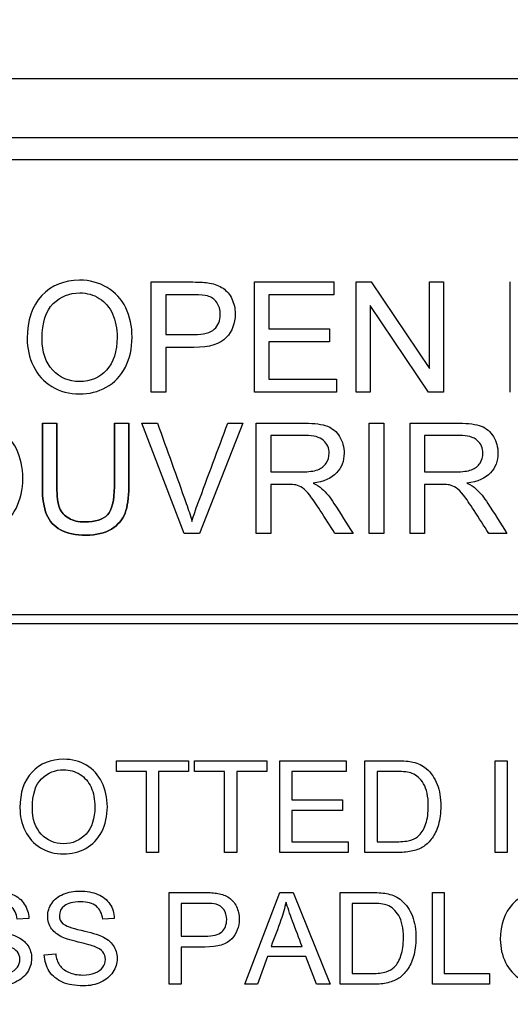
# Model space of a CAD drawing. Header units: inches. Extents: x 1 to 240, y -1 to 159.
# Tile 43 of 108: x 78.262 to 78.78, y 87.812 to 88.85. Entities that reach past the tile are written whole.
import ezdxf
from ezdxf.enums import TextEntityAlignment as Align

# ---------------------------------------------------------------- set-up
doc = ezdxf.new("R2010")
doc.units = ezdxf.units.IN
doc.header["$MEASUREMENT"] = 0
doc.layers.add('Default', color=7, linetype='Continuous')
doc.layers.add('LAB20180', color=7, linetype='Continuous')
doc.styles.add('SEACAD_Times_New_Roman', font='times.ttf')
doc.dimstyles.new('HAMMOND_(STH_-_240x160)', dxfattribs={"dimtxt": 1, "dimasz": 1.25, "dimexe": 0.5, "dimexo": 0.5, "dimgap": 0.25, "dimtad": 0, "dimtih": 1, "dimtoh": 1, "dimzin": 0, "dimdsep": 46, "dimtxsty": 'SEACAD_Times_New_Roman', "dimblk1": '_SE_FILLED', "dimblk2": '_SE_FILLED', "dimsah": 1, "dimcen": 0.5, "dimadec": 0, "dimazin": 0, "dimtfac": 0.8, "dimtofl": 0, "dimtmove": 0, "dimatfit": 3, "dimfxl": 1, "dimtolj": 1, "dimtzin": 0, "dimarcsym": 0})

# ---------------------------------------------------------------- blocks, each defined once
blk = doc.blocks.new('SE')
at = {"layer": 'LAB20180', "color": 7, "linetype": 'Continuous'}
for p, q in [((79.7518, 88.788), (77.5018, 88.788)), ((79.5638, 88.7255), (77.6898, 88.7255)), ((79.5638, 88.7025), (77.6898, 88.7025)), ((78.4009, 88.4574), (78.4009, 88.5736)), ((78.5097, 88.4574), (78.5097, 88.5736)), ((78.5097, 88.5736), (78.5935, 88.5736)), ((78.5935, 88.5736), (78.5935, 88.56)), ((78.6172, 88.4574), (78.6172, 88.5736)), ((78.6172, 88.5736), (78.633, 88.5736)), ((78.633, 88.5736), (78.6944, 88.4822)), ((78.6944, 88.4822), (78.6944, 88.5736)), ((78.6944, 88.5736), (78.7091, 88.5736)), ((78.7091, 88.5736), (78.7091, 88.4574)), ((78.7797, 88.4574), (78.7797, 88.5736)), ((78.4162, 88.56), (78.4162, 88.5182)), ((78.5935, 88.56), (78.525, 88.56)), ((78.525, 88.56), (78.525, 88.5242)), ((78.6934, 88.4574), (78.6319, 88.5487)), ((78.6319, 88.5487), (78.6319, 88.4574)), ((78.525, 88.5242), (78.5891, 88.5242)), ((78.5891, 88.5242), (78.5891, 88.5105)), ((78.5891, 88.5105), (78.525, 88.5105)), ((78.525, 88.5105), (78.525, 88.471)), ((78.4162, 88.5046), (78.4162, 88.4574)), ((78.525, 88.471), (78.5962, 88.471)), ((78.5962, 88.471), (78.5962, 88.4574)), ((78.4162, 88.4574), (78.4009, 88.4574)), ((78.5962, 88.4574), (78.5097, 88.4574)), ((78.6319, 88.4574), (78.6172, 88.4574)), ((78.7091, 88.4574), (78.6934, 88.4574)), ((78.2861, 88.4246), (78.3014, 88.4246)), ((78.362, 88.4246), (78.3772, 88.4246)), ((78.4357, 88.3084), (78.3909, 88.4246)), ((78.3909, 88.4246), (78.4075, 88.4246)), ((78.4974, 88.4246), (78.4518, 88.3084)), ((78.4817, 88.4246), (78.4974, 88.4246)), ((78.5117, 88.3084), (78.5117, 88.4246)), ((78.6309, 88.3084), (78.6309, 88.4246)), ((78.6309, 88.4246), (78.6462, 88.4246)), ((78.6462, 88.4246), (78.6462, 88.3084)), ((78.674, 88.3084), (78.674, 88.4246)), ((78.527, 88.4118), (78.527, 88.3734)), ((78.6893, 88.4118), (78.6893, 88.3734)), ((78.527, 88.36), (78.527, 88.3084)), ((78.6893, 88.36), (78.6893, 88.3084)), ((78.4518, 88.3084), (78.4357, 88.3084)), ((78.527, 88.3084), (78.5117, 88.3084)), ((78.6138, 88.3084), (78.5946, 88.3084)), ((78.6462, 88.3084), (78.6309, 88.3084)), ((78.6893, 88.3084), (78.674, 88.3084)), ((78.7761, 88.3084), (78.7569, 88.3084)), ((77.6893, 88.223), (79.5643, 88.223)), ((79.5643, 88.213), (77.6893, 88.213)), ((78.3641, 88.0573), (78.3641, 88.0686)), ((78.3641, 88.0686), (78.4404, 88.0686)), ((78.4404, 88.0686), (78.4404, 88.0573)), ((78.4465, 88.0573), (78.4465, 88.0686)), ((78.4465, 88.0686), (78.5229, 88.0686)), ((78.5229, 88.0686), (78.5229, 88.0573)), ((78.5367, 87.9719), (78.5367, 88.0686)), ((78.5367, 88.0686), (78.6065, 88.0686)), ((78.6065, 88.0686), (78.6065, 88.0573)), ((78.6264, 87.9719), (78.6264, 88.0686)), ((78.7637, 87.9719), (78.7637, 88.0686)), ((78.7637, 88.0686), (78.7764, 88.0686)), ((78.7764, 88.0686), (78.7764, 87.9719)), ((78.3959, 88.0573), (78.3641, 88.0573)), ((78.3959, 87.9719), (78.3959, 88.0573)), ((78.4404, 88.0573), (78.4086, 88.0573)), ((78.4086, 88.0573), (78.4086, 87.9719)), ((78.4783, 88.0573), (78.4465, 88.0573)), ((78.4783, 87.9719), (78.4783, 88.0573)), ((78.5229, 88.0573), (78.4911, 88.0573)), ((78.4911, 88.0573), (78.4911, 87.9719)), ((78.6065, 88.0573), (78.5494, 88.0573)), ((78.5494, 88.0573), (78.5494, 88.0275)), ((78.6392, 88.0573), (78.6392, 87.9832)), ((78.5494, 88.0275), (78.6028, 88.0275)), ((78.6028, 88.0275), (78.6028, 88.0161)), ((78.6028, 88.0161), (78.5494, 88.0161)), ((78.5494, 88.0161), (78.5494, 87.9832)), ((78.5494, 87.9832), (78.6087, 87.9832)), ((78.6087, 87.9832), (78.6087, 87.9719)), ((78.4086, 87.9719), (78.3959, 87.9719)), ((78.4911, 87.9719), (78.4783, 87.9719)), ((78.6087, 87.9719), (78.5367, 87.9719)), ((78.7764, 87.9719), (78.7637, 87.9719)), ((78.4199, 87.8328), (78.4199, 87.9296)), ((78.4995, 87.8328), (78.5365, 87.9296)), ((78.5365, 87.9296), (78.5506, 87.9296)), ((78.5506, 87.9296), (78.5898, 87.8328)), ((78.6002, 87.8328), (78.6002, 87.9296)), ((78.6975, 87.8328), (78.6975, 87.9296)), ((78.6975, 87.9296), (78.7101, 87.9296)), ((78.7101, 87.9296), (78.7101, 87.8442)), ((78.4326, 87.9182), (78.4326, 87.8835)), ((78.6129, 87.9182), (78.6129, 87.8442)), ((78.2718, 87.9023), (78.2595, 87.9014)), ((78.3619, 87.9023), (78.3497, 87.9014)), ((78.2881, 87.864), (78.3002, 87.8651)), ((78.4326, 87.8721), (78.4326, 87.8328)), ((78.5273, 87.8726), (78.56, 87.8726)), ((78.5234, 87.8621), (78.513, 87.8328)), ((78.5641, 87.8621), (78.5234, 87.8621)), ((78.5752, 87.8328), (78.5641, 87.8621)), ((78.7101, 87.8442), (78.7579, 87.8442)), ((78.7579, 87.8442), (78.7579, 87.8328)), ((78.4326, 87.8328), (78.4199, 87.8328)), ((78.513, 87.8328), (78.4995, 87.8328)), ((78.5898, 87.8328), (78.5752, 87.8328)), ((78.7579, 87.8328), (78.6975, 87.8328))]:
    blk.add_line(p, q, dxfattribs=at)
for points, knots in [([(78.27, 88.5139), (78.27, 88.5332), (78.2751, 88.5482), (78.2854, 88.5592), (78.2957, 88.5701), (78.3091, 88.5755), (78.3361, 88.5755), (78.3457, 88.5729), (78.3543, 88.5678), (78.3629, 88.5627), (78.3695, 88.5555), (78.374, 88.5464), (78.3785, 88.5372), (78.3807, 88.5269), (78.3807, 88.5035), (78.3784, 88.493), (78.3736, 88.4837), (78.3688, 88.4745), (78.3621, 88.4674), (78.3448, 88.4578), (78.3354, 88.4555), (78.3144, 88.4555), (78.3047, 88.4581), (78.2875, 88.4686), (78.281, 88.4758), (78.2722, 88.4941), (78.27, 88.5037), (78.27, 88.5139)], [0, 0, 0, 0, 0.133447, 0.133447, 0.133447, 0.256218, 0.256218, 0.337096, 0.337096, 0.337096, 0.41739, 0.41739, 0.41739, 0.505072, 0.505072, 0.593922, 0.593922, 0.593922, 0.671214, 0.671214, 0.748505, 0.748505, 0.832337, 0.832337, 0.916168, 0.916168, 1, 1, 1, 1]), ([(78.4009, 88.5736), (78.4155, 88.5736), (78.4301, 88.5736), (78.4447, 88.5736), (78.4524, 88.5736), (78.4583, 88.5732), (78.4623, 88.5725), (78.4681, 88.5715), (78.4728, 88.5697), (78.4767, 88.567), (78.4805, 88.5643), (78.4837, 88.5606), (78.486, 88.5558), (78.4883, 88.5509), (78.4895, 88.5457), (78.4895, 88.53), (78.4864, 88.5217), (78.4801, 88.5149), (78.4738, 88.508), (78.4624, 88.5046), (78.446, 88.5046), (78.4361, 88.5046), (78.4261, 88.5046), (78.4162, 88.5046)], [0, 0, 0, 0, 0.217014, 0.217014, 0.217014, 0.304537, 0.304537, 0.304537, 0.381356, 0.381356, 0.381356, 0.454221, 0.454221, 0.454221, 0.534351, 0.534351, 0.671107, 0.671107, 0.671107, 0.85226, 0.85226, 0.85226, 1, 1, 1, 1]), ([(78.2858, 88.5136), (78.2858, 88.4996), (78.2895, 88.4886), (78.297, 88.4806), (78.3046, 88.4726), (78.314, 88.4686), (78.3368, 88.4686), (78.3463, 88.4726), (78.3537, 88.4807), (78.3612, 88.4889), (78.3649, 88.5003), (78.3649, 88.5247), (78.3633, 88.5329), (78.3569, 88.547), (78.3523, 88.5525), (78.3461, 88.5563), (78.34, 88.5602), (78.3331, 88.5621), (78.3146, 88.5621), (78.3053, 88.5584), (78.2975, 88.5509), (78.2897, 88.5434), (78.2858, 88.531), (78.2858, 88.5136)], [0, 0, 0, 0, 0.129275, 0.129275, 0.129275, 0.243005, 0.243005, 0.359073, 0.359073, 0.359073, 0.493901, 0.493901, 0.579129, 0.579129, 0.664357, 0.664357, 0.664357, 0.743292, 0.743292, 0.854918, 0.854918, 0.854918, 1, 1, 1, 1]), ([(78.4162, 88.5182), (78.4262, 88.5182), (78.4362, 88.5182), (78.4462, 88.5182), (78.4562, 88.5182), (78.4633, 88.5201), (78.4716, 88.5275), (78.4737, 88.5327), (78.4737, 88.5443), (78.4725, 88.5485), (78.4701, 88.552), (78.4676, 88.5555), (78.4643, 88.5578), (78.4603, 88.5589), (78.4577, 88.5597), (78.4529, 88.56), (78.4459, 88.56), (78.436, 88.56), (78.4261, 88.56), (78.4162, 88.56)], [0, 0, 0, 0, 0.215503, 0.215503, 0.215503, 0.355036, 0.355036, 0.494568, 0.494568, 0.595609, 0.595609, 0.595609, 0.683177, 0.683177, 0.683177, 0.786668, 0.786668, 0.786668, 1, 1, 1, 1]), ([(78.1547, 88.365), (78.1547, 88.3842), (78.1599, 88.3993), (78.1701, 88.4102), (78.1805, 88.4211), (78.1938, 88.4266), (78.2208, 88.4266), (78.2304, 88.424), (78.239, 88.4188), (78.2476, 88.4137), (78.2542, 88.4066), (78.2587, 88.3975), (78.2632, 88.3883), (78.2654, 88.3779), (78.2654, 88.3546), (78.263, 88.3441), (78.2536, 88.3255), (78.2468, 88.3185), (78.2382, 88.3137), (78.2295, 88.3089), (78.2201, 88.3066), (78.1991, 88.3066), (78.1894, 88.3091), (78.1808, 88.3145), (78.1723, 88.3198), (78.1657, 88.3269), (78.1613, 88.336), (78.1569, 88.3452), (78.1547, 88.3548), (78.1547, 88.365)], [0, 0, 0, 0, 0.133288, 0.133288, 0.133288, 0.256521, 0.256521, 0.337119, 0.337119, 0.337119, 0.417249, 0.417249, 0.417249, 0.502221, 0.502221, 0.588326, 0.588326, 0.674431, 0.674431, 0.674431, 0.752879, 0.752879, 0.837964, 0.837964, 0.837964, 0.918255, 0.918255, 0.918255, 1, 1, 1, 1]), ([(78.2861, 88.4246), (78.2861, 88.4023), (78.2861, 88.3799), (78.2861, 88.3575), (78.2861, 88.3452), (78.2875, 88.3355), (78.2905, 88.3285), (78.2935, 88.3213), (78.2984, 88.3158), (78.3053, 88.3121), (78.3123, 88.3084), (78.3211, 88.3066), (78.3431, 88.3066), (78.3521, 88.3087), (78.3659, 88.3173), (78.3706, 88.3229), (78.3733, 88.3298), (78.3759, 88.3366), (78.3772, 88.3459), (78.3772, 88.3575), (78.3772, 88.3799), (78.3772, 88.4023), (78.3772, 88.4246)], [0, 0, 0, 0, 0.229418, 0.229418, 0.229418, 0.330545, 0.330545, 0.330545, 0.407304, 0.407304, 0.407304, 0.494622, 0.494622, 0.584436, 0.584436, 0.674249, 0.674249, 0.674249, 0.770593, 0.770593, 0.770593, 1, 1, 1, 1]), ([(78.3772, 88.4246), (78.3772, 88.4023), (78.3772, 88.3799), (78.3772, 88.3575), (78.3772, 88.3459), (78.3759, 88.3366), (78.3733, 88.3298), (78.3706, 88.3229), (78.3659, 88.3173), (78.3521, 88.3087), (78.3431, 88.3066), (78.3211, 88.3066), (78.3123, 88.3084), (78.3053, 88.3121), (78.2984, 88.3158), (78.2935, 88.3213), (78.2905, 88.3285), (78.2875, 88.3355), (78.2861, 88.3452), (78.2861, 88.3575), (78.2861, 88.3799), (78.2861, 88.4023), (78.2861, 88.4246)], [0, 0, 0, 0, 0.229407, 0.229407, 0.229407, 0.325751, 0.325751, 0.325751, 0.415564, 0.415564, 0.505378, 0.505378, 0.592696, 0.592696, 0.592696, 0.669455, 0.669455, 0.669455, 0.770582, 0.770582, 0.770582, 1, 1, 1, 1]), ([(78.362, 88.4246), (78.362, 88.4023), (78.362, 88.38), (78.362, 88.3577), (78.362, 88.3431), (78.3595, 88.3333), (78.3548, 88.3281), (78.35, 88.323), (78.3419, 88.3206), (78.3306, 88.3205), (78.324, 88.3204), (78.3185, 88.3218), (78.3139, 88.3244), (78.3093, 88.3269), (78.306, 88.3306), (78.3042, 88.3353), (78.3024, 88.3401), (78.3014, 88.3476), (78.3014, 88.3577), (78.3014, 88.38), (78.3014, 88.4023), (78.3014, 88.4246)], [0, 0, 0, 0, 0.272245, 0.272245, 0.272245, 0.398418, 0.398418, 0.398418, 0.504467, 0.504467, 0.504467, 0.574983, 0.574983, 0.574983, 0.63571, 0.63571, 0.63571, 0.727727, 0.727727, 0.727727, 1, 1, 1, 1]), ([(78.3014, 88.4246), (78.3014, 88.4023), (78.3014, 88.38), (78.3014, 88.3577), (78.3014, 88.3476), (78.3024, 88.3401), (78.3042, 88.3353), (78.306, 88.3306), (78.3093, 88.3269), (78.3139, 88.3244), (78.3185, 88.3218), (78.324, 88.3204), (78.3306, 88.3205), (78.3419, 88.3206), (78.35, 88.323), (78.3548, 88.3281), (78.3595, 88.3333), (78.362, 88.3431), (78.362, 88.3577), (78.362, 88.38), (78.362, 88.4023), (78.362, 88.4246)], [0, 0, 0, 0, 0.272273, 0.272273, 0.272273, 0.36429, 0.36429, 0.36429, 0.425017, 0.425017, 0.425017, 0.495533, 0.495533, 0.495533, 0.601582, 0.601582, 0.601582, 0.727755, 0.727755, 0.727755, 1, 1, 1, 1]), ([(78.4075, 88.4246), (78.4176, 88.3965), (78.4277, 88.3683), (78.4378, 88.3401), (78.4402, 88.3334), (78.4423, 88.3271), (78.4439, 88.3211)], [0, 0, 0, 0, 0.817951, 0.817951, 0.817951, 1, 1, 1, 1]), ([(78.4439, 88.3211), (78.4457, 88.3275), (78.4478, 88.3338), (78.4502, 88.3401), (78.4608, 88.3683), (78.4712, 88.3965), (78.4817, 88.4246)], [0, 0, 0, 0, 0.181757, 0.181757, 0.181757, 1, 1, 1, 1]), ([(78.5117, 88.4246), (78.5288, 88.4246), (78.5459, 88.4246), (78.5631, 88.4246), (78.5734, 88.4246), (78.5813, 88.4236), (78.5867, 88.4216), (78.5921, 88.4194), (78.5964, 88.4158), (78.5996, 88.4105), (78.6028, 88.4051), (78.6044, 88.3994), (78.6044, 88.3847), (78.6017, 88.3778), (78.5911, 88.3665), (78.5829, 88.3629), (78.5717, 88.3614)], [0, 0, 0, 0, 0.318575, 0.318575, 0.318575, 0.466703, 0.466703, 0.466703, 0.574013, 0.574013, 0.574013, 0.693867, 0.693867, 0.846933, 0.846933, 1, 1, 1, 1]), ([(78.674, 88.4246), (78.6911, 88.4246), (78.7082, 88.4246), (78.7254, 88.4246), (78.7357, 88.4246), (78.7436, 88.4236), (78.749, 88.4216), (78.7544, 88.4194), (78.7587, 88.4158), (78.7619, 88.4105), (78.7651, 88.4051), (78.7667, 88.3994), (78.7667, 88.3847), (78.764, 88.3778), (78.7534, 88.3665), (78.7452, 88.3629), (78.734, 88.3614)], [0, 0, 0, 0, 0.318575, 0.318575, 0.318575, 0.466703, 0.466703, 0.466703, 0.574013, 0.574013, 0.574013, 0.693867, 0.693867, 0.846933, 0.846933, 1, 1, 1, 1]), ([(78.527, 88.3734), (78.538, 88.3734), (78.549, 88.3734), (78.56, 88.3734), (78.567, 88.3734), (78.5725, 88.3741), (78.5765, 88.3755), (78.5804, 88.377), (78.5835, 88.3793), (78.5855, 88.3825), (78.5875, 88.3857), (78.5886, 88.3892), (78.5886, 88.3984), (78.5866, 88.403), (78.5826, 88.4065), (78.5786, 88.41), (78.5724, 88.4118), (78.5637, 88.4118), (78.5515, 88.4118), (78.5392, 88.4118), (78.527, 88.4118)], [0, 0, 0, 0, 0.228536, 0.228536, 0.228536, 0.344079, 0.344079, 0.344079, 0.424532, 0.424532, 0.424532, 0.498881, 0.498881, 0.606611, 0.606611, 0.606611, 0.74578, 0.74578, 0.74578, 1, 1, 1, 1]), ([(78.6893, 88.3734), (78.7003, 88.3734), (78.7113, 88.3734), (78.7223, 88.3734), (78.7293, 88.3734), (78.7348, 88.3741), (78.7387, 88.3755), (78.7427, 88.377), (78.7458, 88.3793), (78.7478, 88.3825), (78.7498, 88.3857), (78.7509, 88.3892), (78.7509, 88.3984), (78.7489, 88.403), (78.7449, 88.4065), (78.7409, 88.41), (78.7346, 88.4118), (78.726, 88.4118), (78.7137, 88.4118), (78.7015, 88.4118), (78.6893, 88.4118)], [0, 0, 0, 0, 0.228536, 0.228536, 0.228536, 0.344079, 0.344079, 0.344079, 0.424532, 0.424532, 0.424532, 0.498881, 0.498881, 0.606611, 0.606611, 0.606611, 0.74578, 0.74578, 0.74578, 1, 1, 1, 1]), ([(78.5946, 88.3084), (78.5895, 88.3165), (78.5844, 88.3246), (78.5792, 88.3326), (78.5748, 88.3396), (78.571, 88.3449), (78.5682, 88.3486), (78.5653, 88.3524), (78.5626, 88.3549), (78.5604, 88.3564), (78.5581, 88.3579), (78.5557, 88.3588), (78.5533, 88.3595), (78.5517, 88.3599), (78.5488, 88.36), (78.5448, 88.36), (78.5388, 88.36), (78.5329, 88.36), (78.527, 88.36)], [0, 0, 0, 0, 0.307391, 0.307391, 0.307391, 0.515966, 0.515966, 0.515966, 0.634269, 0.634269, 0.634269, 0.717028, 0.717028, 0.717028, 0.809332, 0.809332, 0.809332, 1, 1, 1, 1]), ([(78.5717, 88.3614), (78.5758, 88.3594), (78.5788, 88.3575), (78.5809, 88.3556), (78.5856, 88.3515), (78.5898, 88.3462), (78.5937, 88.3401), (78.6005, 88.3296), (78.6071, 88.319), (78.6138, 88.3084)], [0, 0, 0, 0, 0.159077, 0.159077, 0.159077, 0.452408, 0.452408, 0.452408, 1, 1, 1, 1]), ([(78.7569, 88.3084), (78.7518, 88.3165), (78.7467, 88.3246), (78.7415, 88.3326), (78.7371, 88.3396), (78.7333, 88.3449), (78.7305, 88.3486), (78.7276, 88.3524), (78.7249, 88.3549), (78.7227, 88.3564), (78.7204, 88.3579), (78.718, 88.3588), (78.7156, 88.3595), (78.714, 88.3599), (78.7111, 88.36), (78.707, 88.36), (78.7011, 88.36), (78.6952, 88.36), (78.6893, 88.36)], [0, 0, 0, 0, 0.307391, 0.307391, 0.307391, 0.515966, 0.515966, 0.515966, 0.634269, 0.634269, 0.634269, 0.717028, 0.717028, 0.717028, 0.809332, 0.809332, 0.809332, 1, 1, 1, 1]), ([(78.734, 88.3614), (78.7381, 88.3594), (78.7411, 88.3575), (78.7432, 88.3556), (78.7479, 88.3515), (78.752, 88.3462), (78.756, 88.3401), (78.7628, 88.3296), (78.7694, 88.319), (78.7761, 88.3084)], [0, 0, 0, 0, 0.159077, 0.159077, 0.159077, 0.452408, 0.452408, 0.452408, 1, 1, 1, 1]), ([(78.2624, 88.0189), (78.2624, 88.035), (78.2666, 88.0475), (78.2752, 88.0566), (78.2838, 88.0657), (78.2949, 88.0702), (78.3174, 88.0702), (78.3255, 88.0681), (78.3326, 88.0638), (78.3398, 88.0595), (78.3452, 88.0536), (78.3489, 88.046), (78.3527, 88.0383), (78.3546, 88.0297), (78.3546, 88.0103), (78.3526, 88.0015), (78.3447, 87.986), (78.3391, 87.9802), (78.3318, 87.9762), (78.3246, 87.9722), (78.3168, 87.9703), (78.2994, 87.9703), (78.2913, 87.9725), (78.277, 87.9812), (78.2716, 87.9872), (78.2678, 87.9948), (78.2641, 88.0024), (78.2624, 88.0104), (78.2624, 88.0189)], [0, 0, 0, 0, 0.133501, 0.133501, 0.133501, 0.256494, 0.256494, 0.336935, 0.336935, 0.336935, 0.41723, 0.41723, 0.41723, 0.502263, 0.502263, 0.588431, 0.588431, 0.674599, 0.674599, 0.674599, 0.751492, 0.751492, 0.834891, 0.834891, 0.918291, 0.918291, 0.918291, 1, 1, 1, 1]), ([(78.6264, 88.0686), (78.6376, 88.0686), (78.6487, 88.0686), (78.6598, 88.0686), (78.6673, 88.0686), (78.6731, 88.0681), (78.677, 88.0672), (78.6825, 88.066), (78.6873, 88.0636), (78.6911, 88.0603), (78.6962, 88.0559), (78.7001, 88.0504), (78.7051, 88.037), (78.7064, 88.0294), (78.7064, 88.0134), (78.7056, 88.0068), (78.7021, 87.9955), (78.6999, 87.9908), (78.6973, 87.9871), (78.6946, 87.9834), (78.6916, 87.9804), (78.6884, 87.9783), (78.6852, 87.9762), (78.6814, 87.9746), (78.6769, 87.9735), (78.6724, 87.9724), (78.6672, 87.9719), (78.6613, 87.9719), (78.6497, 87.9719), (78.6381, 87.9719), (78.6264, 87.9719)], [0, 0, 0, 0, 0.150635, 0.150635, 0.150635, 0.228663, 0.228663, 0.228663, 0.300656, 0.300656, 0.300656, 0.397229, 0.397229, 0.493801, 0.493801, 0.57596, 0.57596, 0.658118, 0.658118, 0.658118, 0.714755, 0.714755, 0.714755, 0.771767, 0.771767, 0.771767, 0.842391, 0.842391, 0.842391, 1, 1, 1, 1]), ([(78.2755, 88.0187), (78.2755, 88.007), (78.2787, 87.9978), (78.2849, 87.9912), (78.2912, 87.9845), (78.2989, 87.9811), (78.318, 87.9811), (78.3259, 87.9845), (78.3321, 87.9913), (78.3383, 87.998), (78.3414, 88.0076), (78.3414, 88.0279), (78.3401, 88.0347), (78.3374, 88.0406), (78.3347, 88.0464), (78.3309, 88.051), (78.3258, 88.0542), (78.3207, 88.0575), (78.3149, 88.0591), (78.2995, 88.0591), (78.2918, 88.056), (78.2853, 88.0497), (78.2788, 88.0435), (78.2755, 88.0332), (78.2755, 88.0187)], [0, 0, 0, 0, 0.129375, 0.129375, 0.129375, 0.243501, 0.243501, 0.35918, 0.35918, 0.35918, 0.497727, 0.497727, 0.585306, 0.585306, 0.585306, 0.664209, 0.664209, 0.664209, 0.742367, 0.742367, 0.854819, 0.854819, 0.854819, 1, 1, 1, 1]), ([(78.6392, 87.9832), (78.6461, 87.9832), (78.653, 87.9832), (78.6599, 87.9832), (78.6662, 87.9832), (78.6713, 87.9838), (78.6749, 87.9849), (78.6786, 87.9861), (78.6814, 87.9878), (78.6866, 87.9931), (78.689, 87.9971), (78.6924, 88.0074), (78.6932, 88.0136), (78.6932, 88.0311), (78.6916, 88.0388), (78.6882, 88.0443), (78.6849, 88.0497), (78.6809, 88.0534), (78.6761, 88.0553), (78.6727, 88.0566), (78.6671, 88.0573), (78.6595, 88.0573), (78.6527, 88.0573), (78.646, 88.0573), (78.6392, 88.0573)], [0, 0, 0, 0, 0.131476, 0.131476, 0.131476, 0.228302, 0.228302, 0.228302, 0.304092, 0.304092, 0.408861, 0.408861, 0.513629, 0.513629, 0.657915, 0.657915, 0.657915, 0.763619, 0.763619, 0.763619, 0.870548, 0.870548, 0.870548, 1, 1, 1, 1]), ([(78.2099, 87.8651), (78.2105, 87.8602), (78.2119, 87.8562), (78.2139, 87.8531), (78.216, 87.8499), (78.2193, 87.8474), (78.228, 87.8435), (78.233, 87.8426), (78.2434, 87.8426), (78.2476, 87.8433), (78.2514, 87.8448), (78.2551, 87.8462), (78.2579, 87.8482), (78.2597, 87.8508), (78.2616, 87.8533), (78.2624, 87.8561), (78.2624, 87.8621), (78.2615, 87.8647), (78.2597, 87.867), (78.258, 87.8692), (78.255, 87.8711), (78.251, 87.8727), (78.2484, 87.8736), (78.2427, 87.8752), (78.2338, 87.8774), (78.225, 87.8795), (78.2188, 87.8815), (78.2152, 87.8834), (78.2107, 87.8859), (78.2072, 87.8888), (78.2027, 87.896), (78.2016, 87.9), (78.2016, 87.9094), (78.2029, 87.9139), (78.2085, 87.9224), (78.2125, 87.9256), (78.2231, 87.93), (78.229, 87.9312), (78.2427, 87.9312), (78.249, 87.93), (78.2599, 87.9254), (78.2641, 87.922), (78.267, 87.9175), (78.2699, 87.913), (78.2715, 87.908), (78.2718, 87.9023)], [0, 0, 0, 0, 0.049732, 0.049732, 0.049732, 0.104828, 0.104828, 0.159924, 0.159924, 0.209187, 0.209187, 0.209187, 0.249908, 0.249908, 0.249908, 0.283543, 0.283543, 0.317909, 0.317909, 0.317909, 0.359083, 0.359083, 0.359083, 0.428442, 0.428442, 0.428442, 0.505001, 0.505001, 0.505001, 0.560929, 0.560929, 0.616857, 0.616857, 0.67846, 0.67846, 0.740062, 0.740062, 0.801664, 0.801664, 0.869366, 0.869366, 0.937068, 0.937068, 0.937068, 1, 1, 1, 1]), ([(78.3002, 87.8651), (78.3007, 87.8602), (78.302, 87.8562), (78.3042, 87.8531), (78.3063, 87.85), (78.3094, 87.8474), (78.3138, 87.8455), (78.3182, 87.8435), (78.3231, 87.8426), (78.3335, 87.8426), (78.3378, 87.8433), (78.3416, 87.8448), (78.3453, 87.8462), (78.3481, 87.8482), (78.3499, 87.8508), (78.3517, 87.8533), (78.3526, 87.8561), (78.3526, 87.8621), (78.3517, 87.8647), (78.3499, 87.867), (78.3482, 87.8692), (78.3452, 87.8711), (78.3412, 87.8727), (78.3386, 87.8736), (78.3329, 87.8752), (78.324, 87.8774), (78.3152, 87.8795), (78.3089, 87.8815), (78.3054, 87.8834), (78.3009, 87.8859), (78.2974, 87.8888), (78.2929, 87.896), (78.2917, 87.9), (78.2917, 87.9094), (78.2931, 87.9139), (78.2959, 87.9182), (78.2987, 87.9224), (78.3027, 87.9256), (78.308, 87.9278), (78.3133, 87.93), (78.3192, 87.9312), (78.3329, 87.9312), (78.3391, 87.93), (78.3501, 87.9254), (78.3543, 87.922), (78.3572, 87.9175), (78.3602, 87.9131), (78.3617, 87.908), (78.3619, 87.9023)], [0, 0, 0, 0, 0.049757, 0.049757, 0.049757, 0.098353, 0.098353, 0.098353, 0.156887, 0.156887, 0.209223, 0.209223, 0.209223, 0.249739, 0.249739, 0.249739, 0.283412, 0.283412, 0.317817, 0.317817, 0.317817, 0.358993, 0.358993, 0.358993, 0.428589, 0.428589, 0.428589, 0.505143, 0.505143, 0.505143, 0.556772, 0.556772, 0.608402, 0.608402, 0.66527, 0.66527, 0.66527, 0.726459, 0.726459, 0.726459, 0.791469, 0.791469, 0.86428, 0.86428, 0.937091, 0.937091, 0.937091, 1, 1, 1, 1]), ([(78.4199, 87.9296), (78.432, 87.9296), (78.4442, 87.9296), (78.4563, 87.9296), (78.4628, 87.9296), (78.4676, 87.9293), (78.4711, 87.9287), (78.4758, 87.9279), (78.4797, 87.9264), (78.483, 87.9241), (78.4862, 87.9219), (78.4888, 87.9188), (78.4908, 87.9148), (78.4927, 87.9108), (78.4937, 87.9063), (78.4937, 87.8933), (78.4911, 87.8864), (78.4858, 87.8806), (78.4806, 87.875), (78.4711, 87.8721), (78.4574, 87.8721), (78.4491, 87.8722), (78.4408, 87.8721), (78.4326, 87.8721)], [0, 0, 0, 0, 0.21661, 0.21661, 0.21661, 0.304505, 0.304505, 0.304505, 0.380971, 0.380971, 0.380971, 0.454007, 0.454007, 0.454007, 0.533581, 0.533581, 0.671222, 0.671222, 0.671222, 0.852276, 0.852276, 0.852276, 1, 1, 1, 1]), ([(78.6002, 87.9296), (78.6113, 87.9296), (78.6224, 87.9296), (78.6335, 87.9296), (78.6411, 87.9296), (78.6468, 87.9291), (78.6507, 87.9282), (78.6563, 87.9269), (78.661, 87.9246), (78.6649, 87.9213), (78.67, 87.9169), (78.6738, 87.9114), (78.6764, 87.9047), (78.679, 87.898), (78.6801, 87.8904), (78.6801, 87.8744), (78.6793, 87.8678), (78.6776, 87.8622), (78.6759, 87.8565), (78.6737, 87.8518), (78.671, 87.8481), (78.6683, 87.8444), (78.6654, 87.8414), (78.6622, 87.8393), (78.659, 87.8372), (78.6513, 87.834), (78.641, 87.8328), (78.6351, 87.8328), (78.6235, 87.8328), (78.6119, 87.8328), (78.6002, 87.8328)], [0, 0, 0, 0, 0.150371, 0.150371, 0.150371, 0.228413, 0.228413, 0.228413, 0.300667, 0.300667, 0.300667, 0.392561, 0.392561, 0.392561, 0.49805, 0.49805, 0.587795, 0.587795, 0.587795, 0.658522, 0.658522, 0.658522, 0.714974, 0.714974, 0.714974, 0.778673, 0.842373, 0.842373, 0.842373, 1, 1, 1, 1]), ([(78.7692, 87.8799), (78.7692, 87.8959), (78.7735, 87.9085), (78.7821, 87.9175), (78.7907, 87.9266), (78.8018, 87.9312), (78.8243, 87.9312), (78.8323, 87.9291), (78.8394, 87.9247), (78.8466, 87.9204), (78.8521, 87.9146), (78.8558, 87.907), (78.8596, 87.8993), (78.8614, 87.8907), (78.8614, 87.8712), (78.8595, 87.8625), (78.8555, 87.8548), (78.8516, 87.847), (78.846, 87.8412), (78.8387, 87.8372), (78.8315, 87.8332), (78.8237, 87.8312), (78.8063, 87.8312), (78.7982, 87.8334), (78.791, 87.8378), (78.7838, 87.8422), (78.7784, 87.8482), (78.7711, 87.8634), (78.7692, 87.8714), (78.7692, 87.8799)], [0, 0, 0, 0, 0.133273, 0.133273, 0.133273, 0.256145, 0.256145, 0.337088, 0.337088, 0.337088, 0.417209, 0.417209, 0.417209, 0.504865, 0.504865, 0.59369, 0.59369, 0.59369, 0.674486, 0.674486, 0.674486, 0.7532, 0.7532, 0.837969, 0.837969, 0.837969, 0.918984, 0.918984, 1, 1, 1, 1]), ([(78.2595, 87.9014), (78.2588, 87.9075), (78.2566, 87.9121), (78.2528, 87.9152), (78.249, 87.9182), (78.2434, 87.9198), (78.2283, 87.9198), (78.2226, 87.9184), (78.2192, 87.9155), (78.2156, 87.9127), (78.2138, 87.9093), (78.2138, 87.9018), (78.2151, 87.899), (78.2175, 87.8967), (78.22, 87.8944), (78.2264, 87.8922), (78.2368, 87.8898), (78.2472, 87.8875), (78.2543, 87.8854), (78.2582, 87.8837), (78.2639, 87.8811), (78.268, 87.8778), (78.2707, 87.8738), (78.2733, 87.8699), (78.2747, 87.8653), (78.2747, 87.8549), (78.2732, 87.8501), (78.2703, 87.8456), (78.2673, 87.8411), (78.2631, 87.8375), (78.2576, 87.835), (78.2521, 87.8325), (78.2459, 87.8312), (78.2303, 87.8312), (78.223, 87.8325), (78.2171, 87.835), (78.2113, 87.8376), (78.2066, 87.8414), (78.2033, 87.8466), (78.1999, 87.8517), (78.1981, 87.8575), (78.1979, 87.864)], [0, 0, 0, 0, 0.061139, 0.061139, 0.061139, 0.129275, 0.129275, 0.199174, 0.199174, 0.199174, 0.244171, 0.244171, 0.283361, 0.283361, 0.283361, 0.363651, 0.363651, 0.363651, 0.450494, 0.450494, 0.450494, 0.513303, 0.513303, 0.513303, 0.571931, 0.571931, 0.629835, 0.629835, 0.629835, 0.69521, 0.69521, 0.69521, 0.766429, 0.766429, 0.85695, 0.85695, 0.85695, 0.928197, 0.928197, 0.928197, 1, 1, 1, 1]), ([(78.3497, 87.9014), (78.349, 87.9075), (78.3468, 87.9121), (78.3392, 87.9182), (78.3336, 87.9198), (78.3184, 87.9198), (78.3128, 87.9184), (78.3058, 87.9127), (78.304, 87.9093), (78.304, 87.9018), (78.3052, 87.899), (78.3078, 87.8967), (78.3102, 87.8945), (78.3166, 87.8922), (78.327, 87.8898), (78.3374, 87.8875), (78.3445, 87.8854), (78.3484, 87.8837), (78.354, 87.8811), (78.3582, 87.8778), (78.3609, 87.8738), (78.3635, 87.8699), (78.3649, 87.8653), (78.3649, 87.8549), (78.3634, 87.8501), (78.3605, 87.8456), (78.3576, 87.841), (78.3533, 87.8375), (78.3478, 87.835), (78.3423, 87.8324), (78.3361, 87.8312), (78.3205, 87.8312), (78.3132, 87.8325), (78.3073, 87.835), (78.3014, 87.8376), (78.2967, 87.8414), (78.2934, 87.8466), (78.2901, 87.8517), (78.2882, 87.8575), (78.2881, 87.864)], [0, 0, 0, 0, 0.056749, 0.056749, 0.113497, 0.113497, 0.172713, 0.172713, 0.231929, 0.231929, 0.283505, 0.283505, 0.283505, 0.363754, 0.363754, 0.363754, 0.450584, 0.450584, 0.450584, 0.513378, 0.513378, 0.513378, 0.571906, 0.571906, 0.629711, 0.629711, 0.629711, 0.695091, 0.695091, 0.695091, 0.766602, 0.766602, 0.856826, 0.856826, 0.856826, 0.928247, 0.928247, 0.928247, 1, 1, 1, 1]), ([(78.4326, 87.8835), (78.4409, 87.8835), (78.4492, 87.8835), (78.4576, 87.8835), (78.4659, 87.8835), (78.4718, 87.885), (78.4788, 87.8912), (78.4805, 87.8956), (78.4805, 87.9052), (78.4795, 87.9087), (78.4754, 87.9145), (78.4727, 87.9164), (78.4693, 87.9173), (78.4672, 87.9179), (78.4632, 87.9182), (78.4573, 87.9182), (78.4491, 87.9182), (78.4408, 87.9182), (78.4326, 87.9182)], [0, 0, 0, 0, 0.215401, 0.215401, 0.215401, 0.351094, 0.351094, 0.486787, 0.486787, 0.585048, 0.585048, 0.683308, 0.683308, 0.683308, 0.786817, 0.786817, 0.786817, 1, 1, 1, 1]), ([(78.5431, 87.9196), (78.5417, 87.9133), (78.54, 87.9071), (78.5378, 87.9009), (78.5346, 87.8914), (78.5308, 87.882), (78.5273, 87.8726)], [0, 0, 0, 0, 0.391024, 0.391024, 0.391024, 1, 1, 1, 1]), ([(78.56, 87.8726), (78.5567, 87.8815), (78.5534, 87.8904), (78.5501, 87.8994), (78.547, 87.9075), (78.5447, 87.9143), (78.5431, 87.9196)], [0, 0, 0, 0, 0.571862, 0.571862, 0.571862, 1, 1, 1, 1]), ([(78.6129, 87.8442), (78.6198, 87.8442), (78.6267, 87.8442), (78.6336, 87.8442), (78.64, 87.8442), (78.645, 87.8448), (78.6486, 87.8459), (78.6523, 87.8471), (78.6552, 87.8488), (78.6573, 87.851), (78.6604, 87.854), (78.6628, 87.8581), (78.6644, 87.8633), (78.6661, 87.8684), (78.667, 87.8746), (78.667, 87.892), (78.6653, 87.8998), (78.662, 87.9053), (78.6587, 87.9107), (78.6546, 87.9144), (78.6499, 87.9162), (78.6465, 87.9176), (78.6409, 87.9182), (78.6333, 87.9182), (78.6265, 87.9182), (78.6197, 87.9182), (78.6129, 87.9182)], [0, 0, 0, 0, 0.131848, 0.131848, 0.131848, 0.228246, 0.228246, 0.228246, 0.292656, 0.292656, 0.292656, 0.383802, 0.383802, 0.383802, 0.499158, 0.499158, 0.658026, 0.658026, 0.658026, 0.76369, 0.76369, 0.76369, 0.870593, 0.870593, 0.870593, 1, 1, 1, 1])]:
    blk.add_open_spline(points, degree=3, knots=knots, dxfattribs=at)
blk = doc.blocks.new('DMBLK3299')
at = {"layer": 'Default', "linetype": 'Continuous'}
for points in [[(91.4081, 102.788), (91.1997, 104.038), (90.9914, 102.788)], [(91.4081, 63.288), (90.9914, 63.288), (91.1997, 62.038)]]:
    blk.add_hatch(color=7, dxfattribs=at).paths.add_polyline_path(points)
at = {"layer": 'Default', "color": 7, "linetype": 'Continuous'}
for p, q in [((67.2413, 104.038), (91.6997, 104.038)), ((91.1997, 104.038), (91.1997, 83.888)), ((91.1997, 82.538), (91.1997, 62.038)), ((82.8365, 62.038), (91.6997, 62.038))]:
    blk.add_line(p, q, dxfattribs=at)
at = {"layer": 'Default', "color": 7, "linetype": 'Continuous', "style": 'SEACAD_Times_New_Roman'}
blk.add_text('42.00', height=1, dxfattribs=at).set_placement((89.4936, 83.538), align=Align.TOP_LEFT)
blk = doc.blocks.new('_SE_FILLED')
at = {"color": 0}
blk.add_line((0, 0), (-1, 0), dxfattribs=at)
blk.add_solid([(0, 0), (-1, -0.1665), (-1, 0.1665), (0, 0)], dxfattribs=at)
blk = doc.blocks.new('DMBLK3313')
at = {"layer": 'Default', "linetype": 'Continuous'}
for points in [[(86.6482, 95.1006), (86.4399, 96.3506), (86.2315, 95.1006)], [(86.6482, 84.288), (86.2315, 84.288), (86.4399, 83.038)]]:
    blk.add_hatch(color=7, dxfattribs=at).paths.add_polyline_path(points)
at = {"layer": 'Default', "color": 7, "linetype": 'Continuous'}
for p, q in [((81.5988, 96.3506), (86.9399, 96.3506)), ((86.4399, 96.3506), (86.4399, 90.5443)), ((86.4399, 89.1943), (86.4399, 83.038)), ((78.7463, 83.038), (86.9399, 83.038))]:
    blk.add_line(p, q, dxfattribs=at)
at = {"layer": 'Default', "color": 7, "linetype": 'Continuous', "style": 'SEACAD_Times_New_Roman'}
blk.add_text('13.31', height=1, dxfattribs=at).set_placement((84.7337, 90.1943), align=Align.TOP_LEFT)

msp = doc.modelspace()

# ---------------------------------------------------------------- block references
at = {"layer": 'Default'}
msp.add_blockref('SE', (0, 0), dxfattribs=at)

# ---------------------------------------------------------------- dimensions: what is measured, and where the dimension line sits
at = {"layer": 'Default', "color": 7, "linetype": 'Continuous'}
for base, p1, p2, picture, middle in [((91.1997, 62.038), (66.7413, 104.038), (82.3365, 62.038), 'DMBLK3299', (91.1997, 83.038)), ((86.4399, 83.038), (81.0988, 96.3506), (78.2463, 83.038), 'DMBLK3313', (86.4399, 89.6943))]:
    dim = msp.add_linear_dim(base=base, p1=p1, p2=p2, angle=90, text='\\A1;<>', dimstyle='HAMMOND_(STH_-_240x160)', dxfattribs=at)
    dim.commit()
    dim.dimension.update_dxf_attribs({"geometry": picture, "text_midpoint": middle, "dimtype": 160})

doc.saveas('drawing.dxf')
